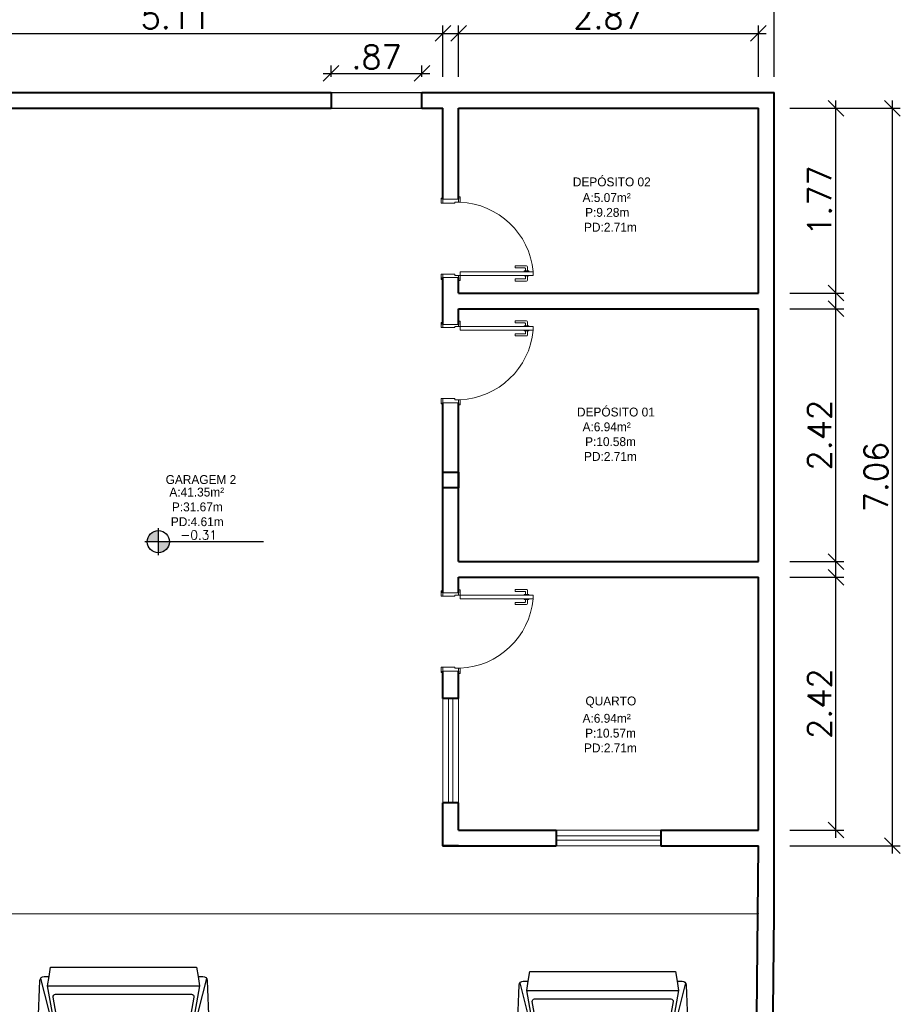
# Model space of a CAD drawing. Header units: millimetres. Extents: x 26 to 1362, y 24 to 358.
# Tile 56 of 256: x 507 to 516, y 171 to 180. Entities that reach past the tile are written whole.
import ezdxf

# ---------------------------------------------------------------- set-up
doc = ezdxf.new("R2010")
doc.units = ezdxf.units.MM
doc.linetypes.add('HIDDEN2', pattern=[4.7625, 3.175, -1.5875])
for name, color, linetype in [('ARQ-ALVENARIA', 4, 'Continuous'), ('ARQ-PISO', 8, 'Continuous'), ('EXTERN', 7, 'Continuous'), ('EXTERN-I', 251, 'Continuous'), ('MB_CONSTRUIR', 1, 'Continuous')]:
    doc.layers.add(name, color=color, linetype=linetype)
for name, color, linetype, lineweight in [('MB_ALVENARIA', 7, 'Continuous', 40), ('MB_COTA', 7, 'Continuous', 13), ('MB_ESQUADRIA', 7, 'Continuous', 5), ('MB_MOBILIÁRIO', 8, 'Continuous', 13), ('MB_TEXTO_0', 7, 'Continuous', 13)]:
    doc.layers.add(name, color=color, linetype=linetype, lineweight=lineweight)
doc.styles.add('AVANT', font='txt')
doc.styles.add('ROMANS', font='romans.shx')
doc.dimstyles.new('LOHAINA 1-150', dxfattribs={"dimscale": 1.5, "dimtxt": 0.15, "dimasz": 0.1, "dimexe": 0.05, "dimexo": 0.1, "dimgap": 0.03, "dimtad": 1, "dimzin": 5, "dimdsep": 46, "dimtxsty": 'ROMANS', "dimblk": 'OBLIQUE', "dimcen": 0, "dimdle": 0.05, "dimclrd": 256, "dimclre": 256, "dimadec": 0, "dimazin": 0, "dimtfac": 1, "dimtofl": 0, "dimtmove": 2, "dimatfit": 3, "dimfxl": 0.04, "dimtolj": 1, "dimtzin": 1, "dimarcsym": 0})

# ---------------------------------------------------------------- blocks, each defined once
blk = doc.blocks.new('Carro_03')
at = {"layer": 'EXTERN'}
blk.add_lwpolyline([(3.4, -0.6019), (3.4, -0.6437, -0.400755), (3.3666, -0.6787, -0.024282), (1.0571, -0.6732), (0.9448, -0.6732, -0.01958), (0.18, -0.6055, -0.323148), (0.03, -0.4482), (0.03, -0.1982), (0, -0.1982), (0, 0.1982), (0.03, 0.1982), (0.03, 0.5018, -0.323148), (0.18, 0.6591, -0.01958), (0.9448, 0.7268), (1.0571, 0.7268, -0.024282), (3.3666, 0.7323, -0.400755), (3.4, 0.6973), (3.4, 0.6555), (3.48, 0.6428), (3.48, -0.5892)], format="xyb", close=True, dxfattribs=at)
at = {"layer": 'EXTERN-I'}
for p, q in [((3.384, 0.7267), (2.7479, 0.5658)), ((3.32, 0.6681), (3.32, -0.6145)), ((0.03, 0.5018), (0.1385, 0.5542)), ((1.6075, 0.5455), (2.6728, 0.5469)), ((1.1694, 0.4768), (0.1124, 0.3268)), ((1.1694, -0.4232), (0.1124, -0.2732)), ((0.03, -0.4482), (0.1385, -0.5006)), ((1.6075, -0.4919), (2.6728, -0.4933)), ((3.384, -0.6731), (2.7479, -0.5122))]:
    blk.add_line(p, q, dxfattribs=at)
for points in [[(0.9298, -0.6724), (1.596, -0.5, 0.376264), (1.6108, -0.4783, -0.061052), (1.6108, 0.5319, 0.376264), (1.596, 0.5537), (0.9298, 0.7261)], [(3.4, -0.6019), (3.32, -0.6145), (2.6854, -0.5011, -0.39825), (2.6691, -0.4789, 0.061136), (2.6691, 0.5325, -0.39825), (2.6854, 0.5547), (3.32, 0.6681), (3.4, 0.6555)]]:
    blk.add_lwpolyline(points, format="xyb", dxfattribs=at)
for points in [[(0.1398, -0.5098, -0.074208), (0.1398, 0.5634), (1.2, 0.6251), (1.5631, 0.5312, -0.374478), (1.578, 0.5095, 0.05791), (1.578, -0.4559, -0.374478), (1.5631, -0.4776), (1.2, -0.5715)], [(3.2265, -0.5673), (2.7, -0.4732, 0.06), (2.7, 0.5268), (3.2265, 0.6209, -0.467038), (3.25, 0.6012), (3.25, -0.5476, -0.467038)], [(1.1298, 0.4207, -0.000996), (1.1313, 0.431), (1.028, 0.4163, 0.000956), (1.0265, 0.406)], [(1.1186, 0.3383, -0.000987), (1.1198, 0.3486), (1.0174, 0.334, 0.000948), (1.0162, 0.3238)], [(1.0186, 0.3443), (1.1211, 0.3589, -0.000989), (1.1224, 0.3691), (1.0198, 0.3546, 0.00095)], [(1.1252, 0.3897), (1.0224, 0.3751, 0.000952), (1.0211, 0.3649), (1.1238, 0.3794, -0.000991)], [(1.0237, 0.3854), (1.1267, 0.4, -0.000994), (1.1282, 0.4104), (1.0251, 0.3957, 0.000954)], [(1.0141, 0.3033), (1.1162, 0.3178, -0.000985), (1.1174, 0.328), (1.0151, 0.3135, 0.000947)], [(1.1174, -0.2744, -0.000985), (1.1162, -0.2642), (1.0141, -0.2497, 0.000947), (1.0151, -0.2599)], [(1.0174, -0.2804), (1.1198, -0.295, -0.000987), (1.1186, -0.2847), (1.0162, -0.2702, 0.000948)], [(1.0198, -0.301), (1.1224, -0.3155, -0.000989), (1.1211, -0.3052), (1.0186, -0.2907, 0.00095)], [(1.0211, -0.3113, 0.000952), (1.0224, -0.3215), (1.1252, -0.3361, -0.000991), (1.1238, -0.3258)], [(1.0251, -0.3421), (1.1282, -0.3568, -0.000994), (1.1267, -0.3464), (1.0237, -0.3318, 0.000954)], [(1.1298, -0.3671), (1.0265, -0.3524, 0.000956), (1.028, -0.3627), (1.1313, -0.3774, -0.000996)]]:
    blk.add_lwpolyline(points, format="xyb", close=True, dxfattribs=at)
blk.add_arc((3.7222, 0.0268), 2.5922, 166.65456, 193.34544, dxfattribs=at)
blk = doc.blocks.new('_Oblique')
at = {"color": 0, "linetype": 'ByBlock', "lineweight": -2}
blk.add_line((-0.5, -0.5), (0.5, 0.5), dxfattribs=at)
blk = doc.blocks.new('*D244')
at = {"layer": 'DEFPOINTS', "color": 0, "transparency": 16777216}
for p in [(514.629, 180.6346), (502.499, 179.5515), (514.629, 179.5515)]:
    blk.add_point(p, dxfattribs=at)
at = {"layer": 'MB_COTA', "lineweight": -2, "transparency": 16777216}
for p, q in [((502.499, 179.7015), (502.499, 180.7096)), ((514.629, 179.7015), (514.629, 180.7096)), ((502.424, 180.6346), (514.704, 180.6346))]:
    blk.add_line(p, q, dxfattribs=at)
at = {"layer": 'MB_COTA', "lineweight": -2, "transparency": 16777216, "xscale": 0.15, "yscale": 0.15, "zscale": 0.15, "rotation": 180}
blk.add_blockref('_Oblique', (502.499, 180.6346), dxfattribs=at)
at = {"layer": 'MB_COTA', "lineweight": -2, "transparency": 16777216, "xscale": 0.15, "yscale": 0.15, "zscale": 0.15}
blk.add_blockref('_Oblique', (514.629, 180.6346), dxfattribs=at)
at = {"layer": 'MB_COTA', "color": 0, "transparency": 16777216, "insert": (508.564, 180.7921), "char_height": 0.225, "attachment_point": 5, "style": 'ROMANS'}
blk.add_mtext('\\A1;12.13', dxfattribs=at)
blk = doc.blocks.new('*D245')
at = {"layer": 'DEFPOINTS', "color": 0, "transparency": 16777216}
for p in [(514.479, 180.1169), (511.609, 179.5515), (514.479, 179.5515)]:
    blk.add_point(p, dxfattribs=at)
at = {"layer": 'MB_ALVENARIA', "lineweight": -2, "transparency": 16777216}
for p, q in [((511.609, 179.7015), (511.609, 180.1919)), ((514.479, 179.7015), (514.479, 180.1919)), ((511.534, 180.1169), (514.554, 180.1169))]:
    blk.add_line(p, q, dxfattribs=at)
at = {"layer": 'MB_ALVENARIA', "lineweight": -2, "transparency": 16777216, "xscale": 0.15, "yscale": 0.15, "zscale": 0.15, "rotation": 180}
blk.add_blockref('_Oblique', (511.609, 180.1169), dxfattribs=at)
at = {"layer": 'MB_ALVENARIA', "lineweight": -2, "transparency": 16777216, "xscale": 0.15, "yscale": 0.15, "zscale": 0.15}
blk.add_blockref('_Oblique', (514.479, 180.1169), dxfattribs=at)
at = {"layer": 'MB_ALVENARIA', "color": 0, "transparency": 16777216, "insert": (513.044, 180.2744), "char_height": 0.225, "attachment_point": 5, "style": 'ROMANS'}
blk.add_mtext('\\A1;2.87', dxfattribs=at)
blk = doc.blocks.new('*D246')
at = {"layer": 'DEFPOINTS', "color": 0, "transparency": 16777216}
for p in [(511.459, 180.1169), (506.349, 179.5515), (511.459, 179.5515)]:
    blk.add_point(p, dxfattribs=at)
at = {"layer": 'MB_ALVENARIA', "lineweight": -2, "transparency": 16777216}
for p, q in [((506.349, 179.7015), (506.349, 180.1919)), ((511.459, 179.7015), (511.459, 180.1919)), ((506.274, 180.1169), (511.534, 180.1169))]:
    blk.add_line(p, q, dxfattribs=at)
at = {"layer": 'MB_ALVENARIA', "lineweight": -2, "transparency": 16777216, "xscale": 0.15, "yscale": 0.15, "zscale": 0.15, "rotation": 180}
blk.add_blockref('_Oblique', (506.349, 180.1169), dxfattribs=at)
at = {"layer": 'MB_ALVENARIA', "lineweight": -2, "transparency": 16777216, "xscale": 0.15, "yscale": 0.15, "zscale": 0.15}
blk.add_blockref('_Oblique', (511.459, 180.1169), dxfattribs=at)
at = {"layer": 'MB_ALVENARIA', "color": 0, "transparency": 16777216, "insert": (508.904, 180.2744), "char_height": 0.225, "attachment_point": 5, "style": 'ROMANS'}
blk.add_mtext('\\A1;5.11', dxfattribs=at)
blk = doc.blocks.new('*D249')
at = {"layer": 'DEFPOINTS', "color": 0, "transparency": 16777216}
for p in [(514.629, 179.4015), (515.7624, 179.4015), (514.629, 172.3415)]:
    blk.add_point(p, dxfattribs=at)
at = {"layer": 'MB_COTA', "lineweight": -2, "transparency": 16777216}
for p, q in [((515.7624, 172.2665), (515.7624, 179.4765)), ((514.779, 179.4015), (515.8374, 179.4015)), ((514.779, 172.3415), (515.8374, 172.3415))]:
    blk.add_line(p, q, dxfattribs=at)
at = {"layer": 'MB_COTA', "lineweight": -2, "transparency": 16777216, "xscale": 0.15, "yscale": 0.15, "zscale": 0.15}
for p, rotation in [((515.7624, 179.4015), 90), ((515.7624, 172.3415), 270)]:
    blk.add_blockref('_Oblique', p, dxfattribs=dict(at, rotation=rotation))
at = {"layer": 'MB_COTA', "color": 0, "transparency": 16777216, "insert": (515.6049, 175.8715), "char_height": 0.225, "attachment_point": 5, "rotation": 90, "style": 'ROMANS'}
blk.add_mtext('\\A1;7.06', dxfattribs=at)
blk = doc.blocks.new('*D250')
at = {"layer": 'DEFPOINTS', "color": 0, "transparency": 16777216}
for p in [(514.629, 174.9115), (515.2214, 174.9115), (514.629, 172.4915)]:
    blk.add_point(p, dxfattribs=at)
at = {"layer": 'MB_COTA', "lineweight": -2, "transparency": 16777216}
for p, q in [((514.779, 174.9115), (515.2964, 174.9115)), ((515.2214, 172.4165), (515.2214, 174.9865)), ((514.779, 172.4915), (515.2964, 172.4915))]:
    blk.add_line(p, q, dxfattribs=at)
at = {"layer": 'MB_COTA', "lineweight": -2, "transparency": 16777216, "xscale": 0.15, "yscale": 0.15, "zscale": 0.15}
for p, rotation in [((515.2214, 174.9115), 90), ((515.2214, 172.4915), 270)]:
    blk.add_blockref('_Oblique', p, dxfattribs=dict(at, rotation=rotation))
at = {"layer": 'MB_COTA', "color": 0, "transparency": 16777216, "insert": (515.0639, 173.7015), "char_height": 0.225, "attachment_point": 5, "rotation": 90, "style": 'ROMANS'}
blk.add_mtext('\\A1;2.42', dxfattribs=at)
blk = doc.blocks.new('*D251')
at = {"layer": 'DEFPOINTS', "color": 0, "transparency": 16777216}
for p in [(514.629, 177.4815), (515.2214, 177.4815), (514.629, 175.0615)]:
    blk.add_point(p, dxfattribs=at)
at = {"layer": 'MB_ALVENARIA', "lineweight": -2, "transparency": 16777216}
for p, q in [((515.2214, 174.9865), (515.2214, 177.5565)), ((514.779, 177.4815), (515.2964, 177.4815)), ((514.779, 175.0615), (515.2964, 175.0615))]:
    blk.add_line(p, q, dxfattribs=at)
at = {"layer": 'MB_ALVENARIA', "lineweight": -2, "transparency": 16777216, "xscale": 0.15, "yscale": 0.15, "zscale": 0.15}
for p, rotation in [((515.2214, 177.4815), 90), ((515.2214, 175.0615), 270)]:
    blk.add_blockref('_Oblique', p, dxfattribs=dict(at, rotation=rotation))
at = {"layer": 'MB_ALVENARIA', "color": 0, "transparency": 16777216, "insert": (515.0639, 176.2715), "char_height": 0.225, "attachment_point": 5, "rotation": 90, "style": 'ROMANS'}
blk.add_mtext('\\A1;2.42', dxfattribs=at)
blk = doc.blocks.new('*D252')
at = {"layer": 'DEFPOINTS', "color": 0, "transparency": 16777216}
for p in [(514.629, 179.4015), (515.2214, 179.4015), (514.629, 177.6315)]:
    blk.add_point(p, dxfattribs=at)
at = {"layer": 'MB_ALVENARIA', "lineweight": -2, "transparency": 16777216}
for p, q in [((515.2214, 177.5565), (515.2214, 179.4765)), ((514.779, 179.4015), (515.2964, 179.4015)), ((514.779, 177.6315), (515.2964, 177.6315))]:
    blk.add_line(p, q, dxfattribs=at)
at = {"layer": 'MB_ALVENARIA', "lineweight": -2, "transparency": 16777216, "xscale": 0.15, "yscale": 0.15, "zscale": 0.15}
for p, rotation in [((515.2214, 179.4015), 90), ((515.2214, 177.6315), 270)]:
    blk.add_blockref('_Oblique', p, dxfattribs=dict(at, rotation=rotation))
at = {"layer": 'MB_ALVENARIA', "color": 0, "transparency": 16777216, "insert": (515.0639, 178.5165), "char_height": 0.225, "attachment_point": 5, "rotation": 90, "style": 'ROMANS'}
blk.add_mtext('\\A1;1.77', dxfattribs=at)
blk = doc.blocks.new('*D268')
at = {"layer": 'DEFPOINTS', "color": 0, "transparency": 16777216}
for p in [(511.259, 179.7339), (510.389, 179.5515), (511.259, 179.5515)]:
    blk.add_point(p, dxfattribs=at)
at = {"layer": 'MB_ALVENARIA', "lineweight": -2, "transparency": 16777216}
for p, q in [((510.389, 179.7015), (510.389, 179.8089)), ((511.259, 179.7015), (511.259, 179.8089)), ((510.314, 179.7339), (511.334, 179.7339))]:
    blk.add_line(p, q, dxfattribs=at)
at = {"layer": 'MB_ALVENARIA', "lineweight": -2, "transparency": 16777216, "xscale": 0.15, "yscale": 0.15, "zscale": 0.15, "rotation": 180}
blk.add_blockref('_Oblique', (510.389, 179.7339), dxfattribs=at)
at = {"layer": 'MB_ALVENARIA', "lineweight": -2, "transparency": 16777216, "xscale": 0.15, "yscale": 0.15, "zscale": 0.15}
blk.add_blockref('_Oblique', (511.259, 179.7339), dxfattribs=at)
at = {"layer": 'MB_ALVENARIA', "color": 0, "transparency": 16777216, "insert": (510.824, 179.8914), "char_height": 0.225, "attachment_point": 5, "style": 'ROMANS'}
blk.add_mtext('\\A1;.87', dxfattribs=at)

msp = doc.modelspace()

# ---------------------------------------------------------------- hatches: boundary and pattern name
at = {"transparency": 33554687}
h = msp.add_hatch(color=9, dxfattribs=at)
h.paths.add_polyline_path([(508.7367, 175.2515), (508.7367, 175.1452, 0.414214), (508.843, 175.2515)])
h.paths.add_polyline_path([(508.7367, 175.2515), (508.7367, 175.3579, 0.414214), (508.6304, 175.2515)])
at = {"layer": 'MB_CONSTRUIR'}
h = msp.add_hatch(dxfattribs=at)
h.set_pattern_fill('ANGLE', color=256)
h.set_pattern_definition([(0, (-38.357, 0.2525), (0, 6.985), [5.08, -1.905]), (90, (-38.357, 0.2525), (-6.985, 4e-16), [5.08, -1.905])])
h.paths.add_polyline_path([(511.259, 179.5515), (510.389, 179.5515), (510.389, 179.4015), (511.259, 179.4015)])

# ---------------------------------------------------------------- linework, layer by layer
at = {"transparency": 33554687}
for p, q in [((508.7367, 175.122), (508.7367, 175.3811)), ((509.7414, 175.2515), (508.6071, 175.2515))]:
    msp.add_line(p, q, dxfattribs=at)
msp.add_circle((508.7367, 175.2515), 0.1063, dxfattribs=at)
at = {"layer": 'ARQ-ALVENARIA'}
msp.add_lwpolyline([(514.479, 171.6915), (514.479, 171.6923)], dxfattribs=at)
at = {"layer": 'ARQ-PISO'}
msp.add_line((506.349, 171.6915), (514.479, 171.6923), dxfattribs=at)
at = {"layer": 'MB_ALVENARIA'}
for points in [[(502.499, 179.5515), (510.389, 179.5515)], [(510.389, 179.5515), (510.389, 179.4015)], [(511.259, 179.5515), (514.629, 179.5515)], [(511.259, 179.4015), (511.259, 179.4015), (511.259, 179.5515)], [(514.629, 171.6915), (514.629, 179.5515)], [(506.349, 179.4015), (510.389, 179.4015)], [(511.259, 179.4015), (511.459, 179.4015)], [(511.459, 178.5315), (511.459, 179.4015)], [(511.609, 179.4015), (514.479, 179.4015)], [(511.609, 178.5315), (511.609, 179.4015)], [(514.479, 177.6315), (514.479, 179.4015)], [(511.459, 177.3315), (511.459, 177.7815)], [(511.609, 177.6315), (511.609, 177.7815)], [(511.609, 177.6315), (514.479, 177.6315)], [(511.609, 177.4815), (514.479, 177.4815)], [(511.609, 177.3315), (511.609, 177.4815)], [(514.479, 175.0615), (514.479, 177.4815)], [(511.459, 174.7615), (511.459, 176.5815)], [(511.609, 175.0615), (511.609, 176.5815)], [(511.609, 175.0615), (514.479, 175.0615)], [(511.609, 174.7615), (511.609, 174.9115)], [(511.609, 174.9115), (514.479, 174.9115)], [(514.479, 172.4915), (514.479, 174.9115)], [(511.459, 173.7515), (511.459, 174.0115)], [(511.609, 173.7515), (511.609, 174.0115)], [(511.609, 173.7515), (511.459, 173.7515)], [(511.459, 172.3415), (511.459, 172.7515)], [(511.609, 172.7515), (511.459, 172.7515)], [(511.609, 172.4915), (511.609, 172.7515)], [(511.609, 172.3415), (511.459, 172.3415), (511.459, 172.4915)], [(511.609, 172.4915), (512.544, 172.4915)], [(512.544, 172.4915), (512.544, 172.3415)], [(513.544, 172.4915), (514.479, 172.4915)], [(513.544, 172.4915), (513.544, 172.3415)], [(511.459, 172.3415), (512.544, 172.3415)], [(513.544, 172.3415), (514.479, 172.3415)], [(514.349, 158.993), (514.479, 172.3415)], [(514.499, 158.9915), (514.629, 171.6915)]]:
    msp.add_lwpolyline(points, dxfattribs=at)
msp.add_lwpolyline([(511.609, 175.9165), (511.609, 175.7665), (511.459, 175.7665), (511.459, 175.9165)], close=True, dxfattribs=at)
at = {"layer": 'MB_CONSTRUIR'}
for p, q in [((510.389, 179.5515), (511.259, 179.5515)), ((510.389, 179.4015), (511.259, 179.4015))]:
    msp.add_line(p, q, dxfattribs=at)
at = {"layer": 'MB_ESQUADRIA'}
for p, q in [((511.459, 178.4916), (511.459, 178.5266)), ((511.459, 178.4916), (511.459, 178.5266)), ((511.574, 178.4915), (511.459, 178.4916)), ((511.574, 178.4915), (511.459, 178.4916)), ((511.574, 178.5015), (511.574, 178.4915)), ((511.574, 178.5015), (511.609, 178.5015)), ((511.574, 178.5015), (511.574, 178.4915)), ((511.574, 178.5015), (511.609, 178.5015)), ((511.609, 178.5015), (511.609, 178.5265)), ((511.609, 178.5015), (511.609, 178.5265)), ((512.2586, 177.8919), (512.1516, 177.8918)), ((512.2586, 177.8919), (512.1516, 177.8918)), ((512.1516, 177.8918), (512.1516, 177.8718)), ((512.1516, 177.8918), (512.1516, 177.8718)), ((512.1516, 177.8718), (512.2436, 177.8719)), ((512.1516, 177.8718), (512.2436, 177.8719)), ((512.2385, 177.8432), (512.2385, 177.8369)), ((512.2811, 177.8432), (512.2385, 177.8432)), ((512.2385, 177.8432), (512.2385, 177.8369)), ((512.2811, 177.8432), (512.2385, 177.8432)), ((512.2486, 177.8669), (512.2486, 177.8432)), ((512.2486, 177.8669), (512.2486, 177.8432)), ((512.2686, 177.8432), (512.2686, 177.8819)), ((512.2686, 177.8432), (512.2686, 177.8819)), ((512.2811, 177.8369), (512.2811, 177.8432)), ((512.2811, 177.8369), (512.2811, 177.8432)), ((511.574, 177.8115), (511.459, 177.8115)), ((511.459, 177.8115), (511.459, 177.7765)), ((511.574, 177.8115), (511.459, 177.8115)), ((511.459, 177.8115), (511.459, 177.7765)), ((511.574, 177.8115), (511.459, 177.8115)), ((511.459, 177.8115), (511.459, 177.7765)), ((511.574, 177.8115), (511.459, 177.8115)), ((511.459, 177.8115), (511.459, 177.7765)), ((511.574, 177.8015), (511.574, 177.8115)), ((511.574, 177.8015), (511.574, 177.8115)), ((511.574, 177.8015), (511.574, 177.8115)), ((511.574, 177.8015), (511.574, 177.8115)), ((511.574, 177.8015), (511.609, 177.8015)), ((511.574, 177.8015), (511.609, 177.8015)), ((511.574, 177.8015), (511.609, 177.8015)), ((511.574, 177.8015), (511.609, 177.8015)), ((511.609, 177.8015), (511.609, 177.7765)), ((511.609, 177.8015), (511.609, 177.7765)), ((511.609, 177.8015), (511.609, 177.7765)), ((511.609, 177.8015), (511.609, 177.7765)), ((512.1516, 177.7668), (512.2436, 177.7669)), ((512.1516, 177.7668), (512.2436, 177.7669)), ((512.1516, 177.7468), (512.1516, 177.7668)), ((512.1516, 177.7468), (512.1516, 177.7668)), ((512.2586, 177.7469), (512.1516, 177.7468)), ((512.2586, 177.7469), (512.1516, 177.7468)), ((512.2385, 177.7955), (512.2385, 177.8019)), ((512.2385, 177.7955), (512.2385, 177.8019)), ((512.2812, 177.7956), (512.2385, 177.7955)), ((512.2812, 177.7956), (512.2385, 177.7955)), ((512.2486, 177.7719), (512.2486, 177.7955)), ((512.2486, 177.7719), (512.2486, 177.7955)), ((512.2686, 177.7955), (512.2686, 177.7569)), ((512.2686, 177.7955), (512.2686, 177.7569)), ((512.2812, 177.8019), (512.2812, 177.7956)), ((512.2812, 177.8019), (512.2812, 177.7956)), ((512.1516, 177.3661), (512.1516, 177.3461)), ((512.2586, 177.3661), (512.1516, 177.3661)), ((512.1516, 177.3661), (512.1516, 177.3461)), ((512.2586, 177.3661), (512.1516, 177.3661)), ((511.459, 177.3015), (511.459, 177.3365)), ((511.459, 177.3015), (511.459, 177.3365)), ((511.459, 177.3015), (511.459, 177.3365)), ((511.459, 177.3015), (511.459, 177.3365)), ((511.574, 177.3015), (511.459, 177.3015)), ((511.574, 177.3015), (511.459, 177.3015)), ((511.574, 177.3015), (511.459, 177.3015)), ((511.574, 177.3015), (511.459, 177.3015)), ((511.574, 177.3115), (511.609, 177.3115)), ((511.574, 177.3115), (511.574, 177.3015)), ((511.574, 177.3115), (511.609, 177.3115)), ((511.574, 177.3115), (511.574, 177.3015)), ((511.574, 177.3115), (511.609, 177.3115)), ((511.574, 177.3115), (511.574, 177.3015)), ((511.574, 177.3115), (511.609, 177.3115)), ((511.574, 177.3115), (511.574, 177.3015)), ((511.609, 177.3115), (511.609, 177.3365)), ((511.609, 177.3115), (511.609, 177.3365)), ((511.609, 177.3115), (511.609, 177.3365)), ((511.609, 177.3115), (511.609, 177.3365)), ((512.1516, 177.3461), (512.2436, 177.3461)), ((512.1516, 177.3461), (512.2436, 177.3461)), ((512.2385, 177.3174), (512.2385, 177.3111)), ((512.2812, 177.3174), (512.2385, 177.3174)), ((512.2385, 177.3174), (512.2385, 177.3111)), ((512.2812, 177.3174), (512.2385, 177.3174)), ((512.2385, 177.2697), (512.2385, 177.2761)), ((512.2385, 177.2697), (512.2385, 177.2761)), ((512.2811, 177.2697), (512.2385, 177.2697)), ((512.2811, 177.2697), (512.2385, 177.2697)), ((512.2486, 177.3411), (512.2486, 177.3174)), ((512.2486, 177.3411), (512.2486, 177.3174)), ((512.2486, 177.2461), (512.2486, 177.2697)), ((512.2486, 177.2461), (512.2486, 177.2697)), ((512.2686, 177.3174), (512.2686, 177.3561)), ((512.2686, 177.3174), (512.2686, 177.3561)), ((512.2686, 177.2697), (512.2686, 177.2311)), ((512.2686, 177.2697), (512.2686, 177.2311)), ((512.2811, 177.2761), (512.2811, 177.2697)), ((512.2811, 177.2761), (512.2811, 177.2697)), ((512.2812, 177.3111), (512.2812, 177.3174)), ((512.2812, 177.3111), (512.2812, 177.3174)), ((512.1516, 177.2212), (512.1516, 177.2412)), ((512.1516, 177.2412), (512.2436, 177.2411)), ((512.1516, 177.2212), (512.1516, 177.2412)), ((512.1516, 177.2412), (512.2436, 177.2411)), ((512.2586, 177.2211), (512.1516, 177.2212)), ((512.2586, 177.2211), (512.1516, 177.2212)), ((511.574, 176.6215), (511.459, 176.6214)), ((511.574, 176.6215), (511.459, 176.6214)), ((511.459, 176.6214), (511.459, 176.5864)), ((511.459, 176.6214), (511.459, 176.5864)), ((511.574, 176.6115), (511.574, 176.6215)), ((511.574, 176.6115), (511.574, 176.6215)), ((511.574, 176.6115), (511.609, 176.6115)), ((511.574, 176.6115), (511.609, 176.6115)), ((511.609, 176.6115), (511.609, 176.5865)), ((511.609, 176.6115), (511.609, 176.5865)), ((511.459, 174.7315), (511.459, 174.7665)), ((511.459, 174.7315), (511.459, 174.7665)), ((511.459, 174.7315), (511.459, 174.7665)), ((511.459, 174.7315), (511.459, 174.7665)), ((511.574, 174.7315), (511.459, 174.7315)), ((511.574, 174.7315), (511.459, 174.7315)), ((511.574, 174.7315), (511.459, 174.7315)), ((511.574, 174.7315), (511.459, 174.7315)), ((511.574, 174.7415), (511.609, 174.7415)), ((511.574, 174.7415), (511.574, 174.7315)), ((511.574, 174.7415), (511.609, 174.7415)), ((511.574, 174.7415), (511.574, 174.7315)), ((511.574, 174.7415), (511.609, 174.7415)), ((511.574, 174.7415), (511.574, 174.7315)), ((511.574, 174.7415), (511.609, 174.7415)), ((511.574, 174.7415), (511.574, 174.7315)), ((511.609, 174.7415), (511.609, 174.7665)), ((511.609, 174.7415), (511.609, 174.7665)), ((511.609, 174.7415), (511.609, 174.7665)), ((511.609, 174.7415), (511.609, 174.7665)), ((512.1516, 174.7961), (512.1516, 174.7761)), ((512.2586, 174.7961), (512.1516, 174.7961)), ((512.1516, 174.7961), (512.1516, 174.7761)), ((512.2586, 174.7961), (512.1516, 174.7961)), ((512.1516, 174.7761), (512.2436, 174.7761)), ((512.1516, 174.7761), (512.2436, 174.7761)), ((512.2385, 174.7474), (512.2385, 174.7411)), ((512.2812, 174.7474), (512.2385, 174.7474)), ((512.2385, 174.7474), (512.2385, 174.7411)), ((512.2812, 174.7474), (512.2385, 174.7474)), ((512.2486, 174.7711), (512.2486, 174.7474)), ((512.2486, 174.7711), (512.2486, 174.7474)), ((512.2686, 174.7474), (512.2686, 174.7861)), ((512.2686, 174.7474), (512.2686, 174.7861)), ((512.2812, 174.7411), (512.2812, 174.7474)), ((512.2812, 174.7411), (512.2812, 174.7474)), ((512.1516, 174.6512), (512.1516, 174.6712)), ((512.1516, 174.6712), (512.2436, 174.6711)), ((512.1516, 174.6512), (512.1516, 174.6712)), ((512.1516, 174.6712), (512.2436, 174.6711)), ((512.2586, 174.6511), (512.1516, 174.6512)), ((512.2586, 174.6511), (512.1516, 174.6512)), ((512.2385, 174.6997), (512.2385, 174.7061)), ((512.2385, 174.6997), (512.2385, 174.7061)), ((512.2811, 174.6997), (512.2385, 174.6997)), ((512.2811, 174.6997), (512.2385, 174.6997)), ((512.2486, 174.6761), (512.2486, 174.6997)), ((512.2486, 174.6761), (512.2486, 174.6997)), ((512.2686, 174.6997), (512.2686, 174.6611)), ((512.2686, 174.6997), (512.2686, 174.6611)), ((512.2811, 174.7061), (512.2811, 174.6997)), ((512.2811, 174.7061), (512.2811, 174.6997)), ((511.574, 174.0515), (511.459, 174.0514)), ((511.574, 174.0515), (511.459, 174.0514)), ((511.459, 174.0514), (511.459, 174.0164)), ((511.459, 174.0514), (511.459, 174.0164)), ((511.574, 174.0415), (511.574, 174.0515)), ((511.574, 174.0415), (511.574, 174.0515)), ((511.574, 174.0415), (511.609, 174.0415)), ((511.574, 174.0415), (511.609, 174.0415)), ((511.609, 174.0415), (511.609, 174.0165)), ((511.609, 174.0415), (511.609, 174.0165))]:
    msp.add_line(p, q, dxfattribs=at)
for points in [[(511.459, 178.4916), (511.444, 178.4916), (511.444, 178.5416), (511.459, 178.5416), (511.459, 178.5266)], [(511.459, 178.4916), (511.444, 178.4916), (511.444, 178.5416), (511.459, 178.5416), (511.459, 178.5266)], [(511.459, 178.5315), (511.609, 178.5315)], [(511.609, 178.5265), (511.609, 178.5515), (511.624, 178.5515), (511.624, 178.5015), (511.609, 178.5015), (511.609, 178.5015)], [(511.609, 178.5265), (511.609, 178.5515), (511.624, 178.5515), (511.624, 178.5015), (511.609, 178.5015), (511.609, 178.5015)], [(512.3241, 177.8365), (511.624, 177.8365), (511.624, 177.8015), (512.3241, 177.8015), (512.3241, 177.8365)], [(511.459, 177.8115), (511.444, 177.8115), (511.444, 177.7615), (511.459, 177.7615), (511.459, 177.7765)], [(511.459, 177.8115), (511.444, 177.8115), (511.444, 177.7615), (511.459, 177.7615), (511.459, 177.7765)], [(511.459, 177.8115), (511.444, 177.8115), (511.444, 177.7615), (511.459, 177.7615), (511.459, 177.7765)], [(511.459, 177.8115), (511.444, 177.8115), (511.444, 177.7615), (511.459, 177.7615), (511.459, 177.7765)], [(511.609, 177.7815), (511.609, 177.7815), (511.459, 177.7815)], [(511.609, 177.7765), (511.609, 177.7515), (511.624, 177.7515), (511.624, 177.8015), (511.609, 177.8015), (511.609, 177.8015)], [(511.609, 177.7765), (511.609, 177.7515), (511.624, 177.7515), (511.624, 177.8015), (511.609, 177.8015), (511.609, 177.8015)], [(511.609, 177.7765), (511.609, 177.7515), (511.624, 177.7515), (511.624, 177.8015), (511.609, 177.8015), (511.609, 177.8015)], [(511.609, 177.7765), (511.609, 177.7515), (511.624, 177.7515), (511.624, 177.8015), (511.609, 177.8015), (511.609, 177.8015)], [(511.609, 177.3365), (511.609, 177.3615), (511.624, 177.3615), (511.624, 177.3115), (511.609, 177.3115), (511.609, 177.3115)], [(511.609, 177.3365), (511.609, 177.3615), (511.624, 177.3615), (511.624, 177.3115), (511.609, 177.3115), (511.609, 177.3115)], [(511.609, 177.3365), (511.609, 177.3615), (511.624, 177.3615), (511.624, 177.3115), (511.609, 177.3115), (511.609, 177.3115)], [(511.609, 177.3365), (511.609, 177.3615), (511.624, 177.3615), (511.624, 177.3115), (511.609, 177.3115), (511.609, 177.3115)], [(511.459, 177.3015), (511.444, 177.3015), (511.444, 177.3515), (511.459, 177.3515), (511.459, 177.3365)], [(511.459, 177.3015), (511.444, 177.3015), (511.444, 177.3515), (511.459, 177.3515), (511.459, 177.3365)], [(511.459, 177.3015), (511.444, 177.3015), (511.444, 177.3515), (511.459, 177.3515), (511.459, 177.3365)], [(511.459, 177.3015), (511.444, 177.3015), (511.444, 177.3515), (511.459, 177.3515), (511.459, 177.3365)], [(511.609, 177.3315), (511.609, 177.3315), (511.459, 177.3315)], [(512.3241, 177.2765), (511.624, 177.2765), (511.624, 177.3115), (512.3241, 177.3115), (512.3241, 177.2765)], [(511.459, 176.6214), (511.444, 176.6214), (511.444, 176.5714), (511.459, 176.5714), (511.459, 176.5864)], [(511.459, 176.6214), (511.444, 176.6214), (511.444, 176.5714), (511.459, 176.5714), (511.459, 176.5864)], [(511.609, 176.5865), (511.609, 176.5615), (511.624, 176.5615), (511.624, 176.6115), (511.609, 176.6115), (511.609, 176.6115)], [(511.609, 176.5865), (511.609, 176.5615), (511.624, 176.5615), (511.624, 176.6115), (511.609, 176.6115), (511.609, 176.6115)], [(511.459, 176.5815), (511.609, 176.5815)], [(511.459, 174.7315), (511.444, 174.7315), (511.444, 174.7815), (511.459, 174.7815), (511.459, 174.7665)], [(511.459, 174.7315), (511.444, 174.7315), (511.444, 174.7815), (511.459, 174.7815), (511.459, 174.7665)], [(511.459, 174.7315), (511.444, 174.7315), (511.444, 174.7815), (511.459, 174.7815), (511.459, 174.7665)], [(511.459, 174.7315), (511.444, 174.7315), (511.444, 174.7815), (511.459, 174.7815), (511.459, 174.7665)], [(511.609, 174.7615), (511.609, 174.7615), (511.459, 174.7615)], [(511.609, 174.7665), (511.609, 174.7915), (511.624, 174.7915), (511.624, 174.7415), (511.609, 174.7415), (511.609, 174.7415)], [(511.609, 174.7665), (511.609, 174.7915), (511.624, 174.7915), (511.624, 174.7415), (511.609, 174.7415), (511.609, 174.7415)], [(511.609, 174.7665), (511.609, 174.7915), (511.624, 174.7915), (511.624, 174.7415), (511.609, 174.7415), (511.609, 174.7415)], [(511.609, 174.7665), (511.609, 174.7915), (511.624, 174.7915), (511.624, 174.7415), (511.609, 174.7415), (511.609, 174.7415)], [(512.3241, 174.7065), (511.624, 174.7065), (511.624, 174.7415), (512.3241, 174.7415), (512.3241, 174.7065)], [(511.459, 174.0514), (511.444, 174.0514), (511.444, 174.0014), (511.459, 174.0014), (511.459, 174.0164)], [(511.459, 174.0514), (511.444, 174.0514), (511.444, 174.0014), (511.459, 174.0014), (511.459, 174.0164)], [(511.459, 174.0115), (511.609, 174.0115)], [(511.609, 174.0165), (511.609, 173.9915), (511.624, 173.9915), (511.624, 174.0415), (511.609, 174.0415), (511.609, 174.0415)], [(511.609, 174.0165), (511.609, 173.9915), (511.624, 173.9915), (511.624, 174.0415), (511.609, 174.0415), (511.609, 174.0415)], [(511.459, 172.7515), (511.459, 173.7515)], [(511.514, 173.7515), (511.514, 172.7515)], [(511.554, 173.7515), (511.554, 172.7515)], [(511.609, 172.7515), (511.609, 173.7515)], [(512.544, 172.4915), (513.544, 172.4915)], [(513.544, 172.4365), (512.544, 172.4365)], [(513.544, 172.3965), (512.544, 172.3965)], [(512.544, 172.3415), (513.544, 172.3415)]]:
    msp.add_lwpolyline(points, dxfattribs=at)
for centre, radius, start, end in [((511.5926, 177.7674), 0.7347, 5.42622, 87.54913), ((511.5926, 177.7674), 0.7347, 5.42622, 87.54913), ((512.2436, 177.8669), 0.005, 0.02893, 90.02893), ((512.2436, 177.8669), 0.005, 0.02893, 90.02893), ((512.2586, 177.8819), 0.01, 0.02893, 90.02893), ((512.2586, 177.8819), 0.01, 0.02893, 90.02893), ((512.2436, 177.7719), 0.005, 270.02893, 0.02893), ((512.2436, 177.7719), 0.005, 270.02893, 0.02893), ((512.2586, 177.7569), 0.01, 270.02893, 0.02893), ((512.2586, 177.7569), 0.01, 270.02893, 0.02893), ((512.2586, 177.3561), 0.01, 359.97107, 89.97107), ((512.2586, 177.3561), 0.01, 359.97107, 89.97107), ((511.5926, 177.3455), 0.7347, 272.45087, 354.57378), ((512.2436, 177.3411), 0.005, 359.97107, 89.97107), ((512.2436, 177.3411), 0.005, 359.97107, 89.97107), ((512.2436, 177.2461), 0.005, 269.97107, 359.97107), ((512.2436, 177.2461), 0.005, 269.97107, 359.97107), ((512.2586, 177.2311), 0.01, 269.97107, 359.97107), ((512.2586, 177.2311), 0.01, 269.97107, 359.97107), ((512.2436, 174.7711), 0.005, 359.97107, 89.97107), ((512.2436, 174.7711), 0.005, 359.97107, 89.97107), ((512.2586, 174.7861), 0.01, 359.97107, 89.97107), ((512.2586, 174.7861), 0.01, 359.97107, 89.97107), ((511.5926, 174.7755), 0.7347, 272.45087, 354.57378), ((512.2436, 174.6761), 0.005, 269.97107, 359.97107), ((512.2436, 174.6761), 0.005, 269.97107, 359.97107), ((512.2586, 174.6611), 0.01, 269.97107, 359.97107), ((512.2586, 174.6611), 0.01, 269.97107, 359.97107)]:
    msp.add_arc(centre, radius, start, end, dxfattribs=at)
at = {"layer": 'MB_ESQUADRIA', "linetype": 'HIDDEN2'}
for centre in [(511.5926, 177.3455), (511.5926, 174.7755)]:
    msp.add_arc(centre, 0.7347, 272.45087, 354.57378, dxfattribs=at)

# ---------------------------------------------------------------- block references
at = {"layer": 'MB_MOBILIÁRIO', "xscale": 1.133858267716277, "yscale": 1.133858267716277, "zscale": 1.133858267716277, "rotation": 89.99999999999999}
for p in [(508.4332, 167.2354), (513.0191, 167.1916)]:
    msp.add_blockref('Carro_03', p, dxfattribs=at)

# ---------------------------------------------------------------- texts
at = {"layer": 'MB_TEXTO_0'}
for s, style, p in [('DEPÓSITO 02', 'AVANT', (512.7032, 178.6533)), ('A:5.07m²', 'AVANT', (512.7962, 178.5033)), ('P:9.28m', 'AVANT', (512.8205, 178.3616)), ('PD:2.71m', 'AVANT', (512.8103, 178.22)), ('DEPÓSITO 01', 'AVANT', (512.7426, 176.4507)), ('A:6.94m²', 'AVANT', (512.7962, 176.3089)), ('P:10.58m', 'AVANT', (512.8205, 176.1672)), ('PD:2.71m', 'AVANT', (512.8103, 176.0256)), ('GARAGEM 2', 'AVANT', (508.8059, 175.8044)), ('A:41.35m²', 'AVANT', (508.8415, 175.6845)), ('P:31.67m', 'AVANT', (508.8658, 175.5428)), ('PD:4.61m', 'AVANT', (508.8557, 175.4011)), ('-0.31', 'ROMANS', (508.9469, 175.2738)), ('QUARTO', 'AVANT', (512.8238, 173.6852)), ('A:6.94m²', 'AVANT', (512.7962, 173.5193)), ('P:10.57m', 'AVANT', (512.8205, 173.3777)), ('PD:2.71m', 'AVANT', (512.8103, 173.236))]:
    msp.add_text(s, height=0.085, rotation=360, dxfattribs=dict(at, style=style)).set_placement(p)

# ---------------------------------------------------------------- dimensions: what is measured, and where the dimension line sits
at = {"layer": 'MB_ALVENARIA'}
for base, p1, p2, picture, middle in [((511.459, 180.1169), (506.349, 179.5515), (511.459, 179.5515), '*D246', (508.904, 180.2744)), ((514.479, 180.1169), (511.609, 179.5515), (514.479, 179.5515), '*D245', (513.044, 180.2744)), ((511.259, 179.7339), (510.389, 179.5515), (511.259, 179.5515), '*D268', (510.824, 179.8914))]:
    dim = msp.add_linear_dim(base=base, p1=p1, p2=p2, dimstyle='LOHAINA 1-150', dxfattribs=at)
    dim.commit()
    dim.dimension.update_dxf_attribs({"geometry": picture, "text_midpoint": middle})
for base, p1, p2, picture, middle in [((515.2214, 179.4015), (514.629, 177.6315), (514.629, 179.4015), '*D252', (515.0639, 178.5165)), ((515.2214, 177.4815), (514.629, 175.0615), (514.629, 177.4815), '*D251', (515.0639, 176.2715))]:
    dim = msp.add_linear_dim(base=base, p1=p1, p2=p2, angle=90, dimstyle='LOHAINA 1-150', dxfattribs=at)
    dim.commit()
    dim.dimension.update_dxf_attribs({"geometry": picture, "text_midpoint": middle})
at = {"layer": 'MB_COTA'}
dim = msp.add_linear_dim(base=(514.629, 180.6346), p1=(502.499, 179.5515), p2=(514.629, 179.5515), dimstyle='LOHAINA 1-150', dxfattribs=at)
dim.commit()
dim.dimension.update_dxf_attribs({"geometry": '*D244', "text_midpoint": (508.564, 180.7921)})
for base, p1, p2, picture, middle in [((515.7624, 179.4015), (514.629, 172.3415), (514.629, 179.4015), '*D249', (515.6049, 175.8715)), ((515.2214, 174.9115), (514.629, 172.4915), (514.629, 174.9115), '*D250', (515.0639, 173.7015))]:
    dim = msp.add_linear_dim(base=base, p1=p1, p2=p2, angle=90, dimstyle='LOHAINA 1-150', dxfattribs=at)
    dim.commit()
    dim.dimension.update_dxf_attribs({"geometry": picture, "text_midpoint": middle})

doc.saveas('drawing.dxf')
